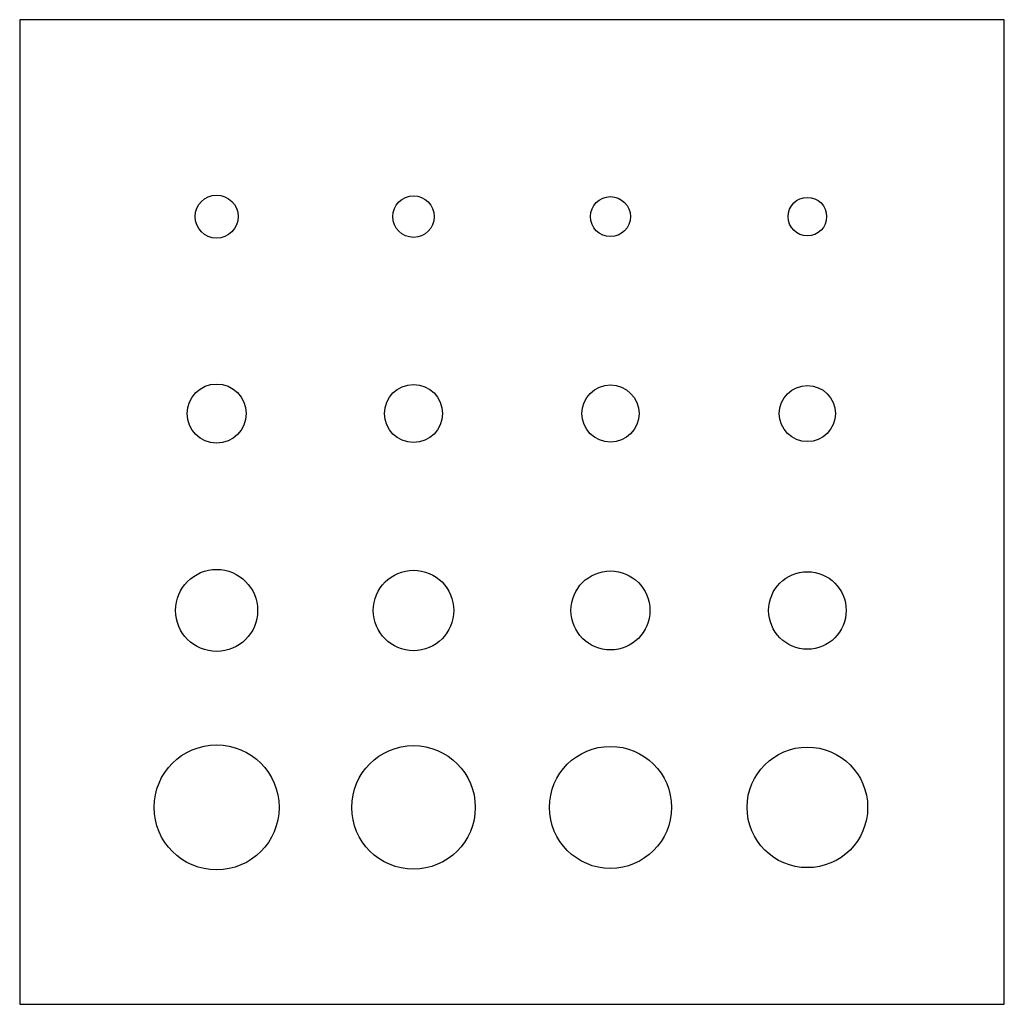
# Model space of a CAD drawing. Header units: millimetres. Extents: x 0 to 50, y 0 to 50.
import ezdxf

# ---------------------------------------------------------------- set-up
doc = ezdxf.new("R2010")
doc.units = ezdxf.units.MM

msp = doc.modelspace()

# ---------------------------------------------------------------- linework, layer by layer
at = {"color": 7, "linetype": 'Continuous', "lineweight": 25}
for p, q in [((0, 50), (0, 0)), ((50, 50), (0, 50)), ((50, 0), (50, 50)), ((0, 0), (50, 0))]:
    msp.add_line(p, q, dxfattribs=at)
for centre, radius in [((10, 40), 1.092), ((20, 40), 1.054), ((30, 40), 1.016), ((40, 40), 0.978), ((10, 30), 1.5), ((20, 30), 1.475), ((30, 30), 1.45), ((40, 30), 1.425), ((10, 20), 2.083), ((20, 20), 2.045), ((30, 20), 2.007), ((40, 20), 1.968), ((10, 10), 3.175), ((20, 10), 3.137), ((30, 10), 3.099), ((40, 10), 3.061)]:
    msp.add_circle(centre, radius, dxfattribs=at)

doc.saveas('drawing.dxf')
